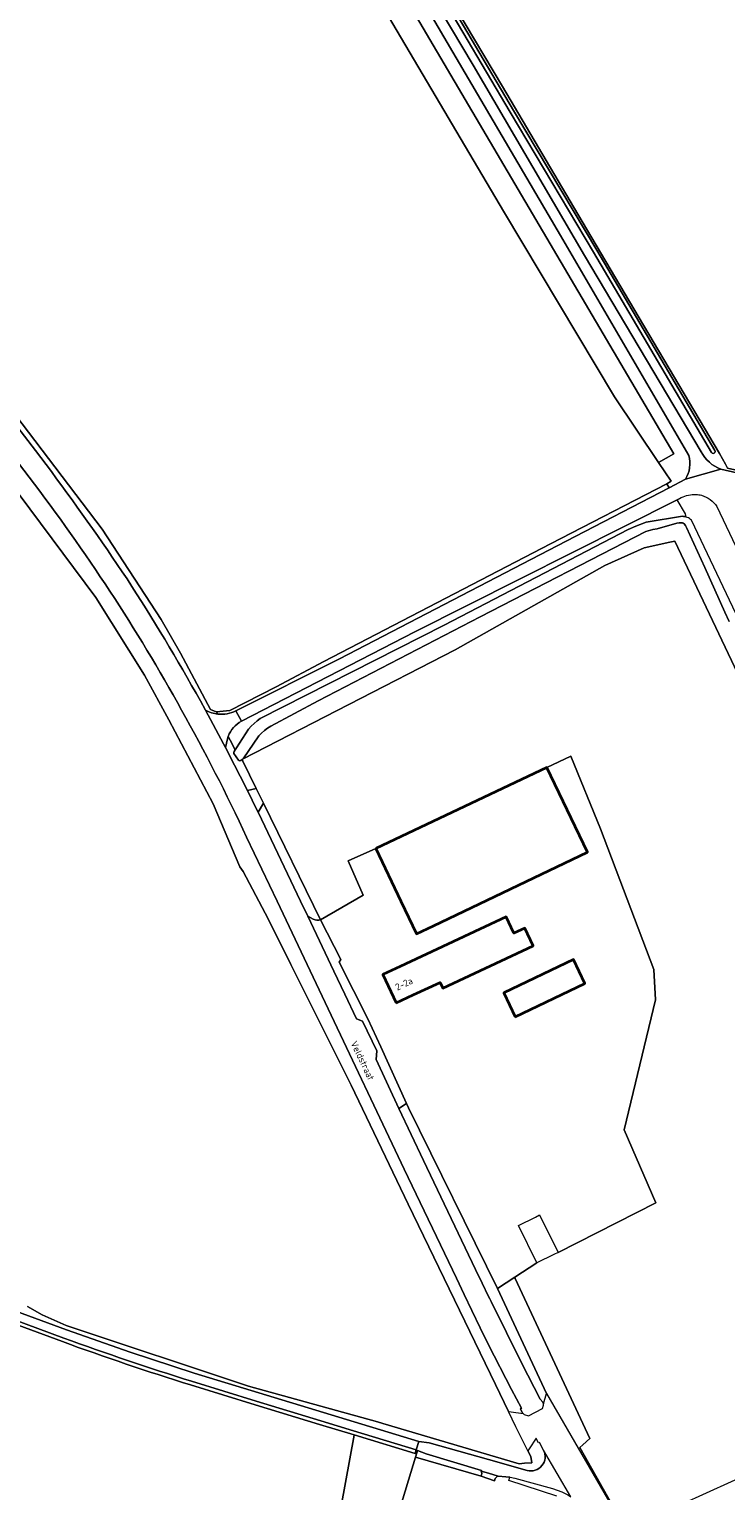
# Model space of a CAD drawing. Extents: x 184422 to 186971, y 345860 to 349088.
# Tile 49 of 59: x 185879 to 186063, y 347344 to 347730. Entities that reach past the tile are written whole.
import ezdxf
from ezdxf.enums import TextEntityAlignment as Align

# ---------------------------------------------------------------- set-up
doc = ezdxf.new("R2010")
doc.units = 0
for name, color, linetype, lineweight in [('B-WE-GR-BOUWLAND-GV', 80, 'Continuous', 13), ('B-WE-GR-GRAS-GV', 60, 'Continuous', 13), ('B-WE-GR-HOUTWAL-GV', 40, 'Continuous', 13), ('B-WE-GR-STRUIK-GV', 90, 'Continuous', 13), ('B-WE-OG-BEBOUWING-GV', 7, 'Continuous', 35), ('B-WE-OG-BEBOUWING-T18', 1, 'Continuous', 18), ('B-WE-OG-TERREIN_ERF-GV', 7, 'Continuous', 18), ('B-WE-OG-TOPOGRAFIE-T18', 1, 'Continuous', 18), ('B-WE-OG-WATER_GREPPEL-GV', 160, 'Continuous', 18), ('B-WE-OG-WEG-GV', 7, 'Continuous', 18), ('B-WE-VH-VERHARDING_ASFALT-GV', 252, 'Continuous', 18), ('B-WE-VH-VERHARDING_BETON-GV', 252, 'Continuous', 18), ('B-WE-VH-VERHARDING_HALFVERHARDING_GRIND-GV', 252, 'Continuous', 18), ('B-WE-VH-VERHARDING_OPEN-GV', 252, 'Continuous', 18)]:
    doc.layers.add(name, color=color, linetype=linetype, lineweight=lineweight)
doc.styles.add('NLCS-ISO-M1000-T18', font='NLCS-ISO.ttf', dxfattribs={"height": 1.8})

msp = doc.modelspace()

# ---------------------------------------------------------------- linework, layer by layer
at = {"layer": 'B-WE-GR-BOUWLAND-GV', "flags": 128}
for points in [[(185871.69, 347760.144), (185835.839, 347679.843), (185897.919, 347598.235), (185913.474, 347574.394), (185918.603, 347565.54), (185926.556, 347550.649), (185927.975, 347549.99), (185928.138, 347550.007), (185931.586, 347550.356), (185943.909, 347556.644), (185956.439, 347563.291), (186016.367, 347594.379), (186047.059, 347610.254), (186048.196, 347610.92), (186044.917, 347615.829), (186033.291, 347633.23), (186003.932, 347682.221), (185929.72, 347807.984)], [(186135.591, 347413.19), (186049.168, 347595.11), (186047.909, 347594.83), (186041.055, 347593.304), (186030.684, 347588.69), (185991.174, 347566.361), (185934.964, 347537.487), (185934.847, 347537.389), (185935.049, 347536.982), (185938.601, 347529.738), (185940.491, 347525.884), (185955.588, 347495.095), (185966.834, 347501.577), (185962.912, 347510.66), (185970.192, 347513.892), (186015.399, 347535.346), (186021.706, 347538.313), (186029.599, 347519.098), (186043.644, 347481.958), (186044.085, 347473.956), (186035.825, 347439.62), (186044.148, 347420.312), (186018.341, 347407.208), (186017.225, 347406.656), (186012.742, 347404.441), (186006.934, 347400.679), (186007.06, 347400.39), (186026.723, 347358.121), (186024.865, 347356.418), (186024.137, 347355.751), (186035.641, 347335.292)], [(185887.389, 347383.673), (185870.57, 347389.875), (185853.833, 347396.338)], [(185959.874, 347333.941), (185964.504, 347358.944), (185964.488, 347359.037), (185955.363, 347361.826), (185938.309, 347366.967), (185921.229, 347372.233)], [(186037.716, 347334.741), (186097.172, 347361.682), (186110.798, 347331.799)]]:
    msp.add_lwpolyline(points, dxfattribs=at)
at = {"layer": 'B-WE-GR-BOUWLAND-GV'}
msp.add_lwpolyline([(185921.229, 347372.233, -0.0112252), (185887.389, 347383.673)], format="xyb", dxfattribs=at)
at = {"layer": 'B-WE-GR-GRAS-GV', "flags": 128}
for points in [[(185971.316, 347769.458), (186003.673, 347715.169), (186024.75, 347679.487), (186040.962, 347652.155), (186060.983, 347618.283), (186062.59, 347615.466), (186063.076, 347614.383), (186201.194, 347583.383), (186202.529, 347583.083), (186207.814, 347585.639), (186209.545, 347591.348), (186211.85, 347601.771), (186221.166, 347642.507), (186237.033, 347713.266), (186248.438, 347764.31)], [(185878.174, 347392.936), (185882.003, 347390.776), (185888.388, 347387.926), (185936.517, 347371.922), (185970.657, 347362.457), (185972.032, 347362.046), (186008.095, 347351.417), (186009.47, 347351.595), (186011.4, 347351.653), (186011.16, 347353.304), (186010.383, 347354.838), (186007.166, 347361.197), (186005.231, 347365.202), (186001.791, 347372.323), (185978.72, 347420.013), (185963.69, 347451.4), (185947.75, 347483.245), (185946.684, 347485.52), (185940.928, 347496.822), (185935.172, 347507.833), (185934.228, 347509.062), (185927.212, 347525.715), (185915.529, 347547.93), (185909.047, 347559.704), (185896.215, 347580.209), (185855.337, 347634.978)], [(185968.207, 347312.029), (185980.706, 347353.134), (185981.072, 347354.338), (185981.25, 347354.923), (185980.877, 347355.074), (185980.585, 347354.118), (185964.488, 347359.037), (185964.504, 347358.944), (185959.874, 347333.941)]]:
    msp.add_lwpolyline(points, dxfattribs=at)
at = {"layer": 'B-WE-GR-HOUTWAL-GV', "flags": 128}
msp.add_lwpolyline([(185926.038, 347847.886), (185925.376, 347849.003), (185923.677, 347848.771), (185920.957, 347835.904), (185920.601, 347833.238), (185920.402, 347830.574), (185920.457, 347828.498), (185921.04, 347825.292), (185921.658, 347823.442), (185923.122, 347820.38), (185924.456, 347818.061), (185929.72, 347807.984), (186003.932, 347682.221), (186033.291, 347633.23), (186044.917, 347615.829), (186048.909, 347618.127), (185928.48, 347822.727), (185926.322, 347833.302), (185927.186, 347844.957)], close=True, dxfattribs=at)
at = {"layer": 'B-WE-GR-STRUIK-GV', "flags": 128}
msp.add_lwpolyline([(186063.596, 347573.837), (186062.443, 347576.309), (186057.097, 347588.092), (186052.247, 347598.721), (186052.01, 347599.242), (186051.646, 347599.701), (186051.445, 347599.822), (186051.238, 347599.916), (186050.95, 347599.963), (186050.387, 347599.958), (186049.762, 347599.845), (186044.507, 347598.36), (186043.402, 347598.138), (186041.51, 347597.638), (185997.802, 347575.118), (185954.966, 347552.884), (185942.443, 347546.211), (185941.597, 347545.659), (185940.783, 347545.057), (185940.006, 347544.409), (185939.27, 347543.717), (185935.118, 347537.617), (185934.964, 347537.487), (185991.174, 347566.361), (186030.684, 347588.69), (186041.055, 347593.304), (186047.909, 347594.83), (186049.168, 347595.11), (186135.591, 347413.19)], dxfattribs=at)
at = {"layer": 'B-WE-OG-BEBOUWING-GV', "flags": 128}
for points in [[(185970.192, 347513.892), (185976.823, 347500), (185980.948, 347491.358), (185985.46, 347493.512), (186026.106, 347512.916), (186015.399, 347535.346)], [(185975.583, 347473.12), (185980.11, 347475.242), (185987.161, 347478.547), (185987.887, 347476.997), (186011.776, 347488.194), (186009.569, 347492.903), (186006.686, 347491.552), (186004.646, 347495.905), (185976.589, 347482.754), (185972.062, 347480.632)], [(186006.987, 347469.483), (186025.423, 347478.291), (186022.422, 347484.574), (186003.985, 347475.765)]]:
    msp.add_lwpolyline(points, close=True, dxfattribs=at)
at = {"layer": 'B-WE-OG-TERREIN_ERF-GV', "flags": 128}
for points in [[(185955.588, 347495.095), (185960.926, 347484.612), (185960.543, 347483.924), (185968.104, 347468.963), (185971.557, 347461.566), (185978.337, 347446.537), (185978.878, 347445.397), (186002.384, 347397.732), (186006.929, 347400.676), (186006.934, 347400.679), (186012.742, 347404.441), (186007.867, 347414.308), (186012.35, 347416.523), (186013.435, 347417.137), (186018.341, 347407.208), (186044.148, 347420.312), (186035.825, 347439.62), (186044.085, 347473.956), (186043.644, 347481.958), (186029.599, 347519.098), (186021.706, 347538.313), (186015.399, 347535.346), (186026.106, 347512.916), (185985.46, 347493.512), (185980.948, 347491.358), (185976.823, 347500), (185970.192, 347513.892), (185962.912, 347510.66), (185966.834, 347501.577)], [(185987.161, 347478.547), (185980.11, 347475.242), (185975.583, 347473.12), (185972.062, 347480.632), (185976.589, 347482.754), (186004.646, 347495.905), (186006.686, 347491.552), (186009.569, 347492.903), (186011.776, 347488.194), (185987.887, 347476.997)], [(186003.985, 347475.765), (186022.422, 347484.574), (186025.423, 347478.291), (186006.987, 347469.483)]]:
    msp.add_lwpolyline(points, close=True, dxfattribs=at)
for points in [[(186001.747, 347347.498), (186001.519, 347346.931), (185998.065, 347348.145), (185980.706, 347353.134), (185968.207, 347312.029)], [(186018.02, 347342.828), (186005.299, 347346.984), (186005.568, 347347.884), (186004.536, 347347.996), (186002.522, 347348.158), (186002.501, 347348.164)]]:
    msp.add_lwpolyline(points, dxfattribs=at)
at = {"layer": 'B-WE-OG-TERREIN_ERF-GV'}
msp.add_lwpolyline([(186002.501, 347348.164, 0.1943183), (186001.747, 347347.498)], format="xyb", dxfattribs=at)
at = {"layer": 'B-WE-OG-WATER_GREPPEL-GV', "flags": 128}
for points in [[(185943.109, 347852.257), (185941.049, 347852.601), (185939.819, 347852.018), (185938.231, 347850.371), (185936.082, 347841.021), (185934.216, 347831.533), (185934.331, 347829.338), (185946.512, 347808.595), (185974.462, 347761.303), (186005.737, 347708.359), (186027.724, 347671.45), (186058.917, 347618.507)], [(186059.779, 347619.015), (186028.584, 347671.959), (186006.597, 347708.869), (185975.323, 347761.811), (185947.373, 347809.103), (185935.317, 347829.634), (185935.221, 347831.462), (185937.06, 347840.812), (185939.144, 347849.877), (185940.413, 347851.193), (185941.194, 347851.563), (185942.944, 347851.271)], [(186072.898, 347560.024), (186053.569, 347600.634), (186053.323, 347600.847), (186053.056, 347601.041), (186052.772, 347601.211), (186052.472, 347601.357), (186052.225, 347601.452), (186052.161, 347601.477), (186051.842, 347601.568), (186051.519, 347601.631), (186051.195, 347601.665), (186041.59, 347600.106), (186038.911, 347599.092), (186036.837, 347598.185), (185988.297, 347572.865), (185939.629, 347548.259), (185938.808, 347547.636), (185938.026, 347546.96), (185937.29, 347546.236), (185936.603, 347545.467), (185933.372, 347540.476), (185933.039, 347539.974), (185932.757, 347539.549), (185932.687, 347539.394), (185932.65, 347539.261), (185932.696, 347539.031), (185933.92, 347537.236), (185934.011, 347537.115), (185934.21, 347537.105), (185934.559, 347537.147), (185934.847, 347537.389), (185934.964, 347537.487), (185935.118, 347537.617), (185939.27, 347543.717), (185940.006, 347544.409), (185940.783, 347545.057), (185941.597, 347545.659), (185942.443, 347546.211), (185954.966, 347552.884), (185997.802, 347575.118), (186041.51, 347597.638), (186043.402, 347598.138), (186044.507, 347598.36), (186049.762, 347599.845), (186050.387, 347599.958), (186050.95, 347599.963), (186051.238, 347599.916), (186051.445, 347599.822), (186051.646, 347599.701), (186052.01, 347599.242), (186052.247, 347598.721), (186057.097, 347588.092), (186062.443, 347576.309), (186063.596, 347573.837)]]:
    msp.add_lwpolyline(points, dxfattribs=at)
at = {"layer": 'B-WE-OG-WATER_GREPPEL-GV'}
msp.add_lwpolyline([(186058.917, 347618.507, 1.0538792), (186059.779, 347619.015)], format="xyb", dxfattribs=at)
at = {"layer": 'B-WE-OG-WEG-GV', "flags": 128}
for points in [[(185927.644, 347858.048), (185926.246, 347858.524), (185926.012, 347857.64), (185924.972, 347854.377), (185926.447, 347852.885), (185927.775, 347851.262), (185929.168, 347849.492), (185926.038, 347847.886), (185927.186, 347844.957), (185926.322, 347833.302), (185928.48, 347822.727), (186048.909, 347618.127), (186044.917, 347615.829)], [(186058.917, 347618.507), (186027.724, 347671.45), (186005.737, 347708.359), (185974.462, 347761.303), (185946.512, 347808.595), (185934.331, 347829.338), (185934.216, 347831.533), (185936.082, 347841.021), (185938.231, 347850.371), (185939.819, 347852.018), (185941.049, 347852.601), (185943.109, 347852.257)], [(185942.944, 347851.271), (185941.194, 347851.563), (185940.413, 347851.193), (185939.144, 347849.877), (185937.06, 347840.812), (185935.221, 347831.462), (185935.317, 347829.634), (185947.373, 347809.103), (185975.323, 347761.811), (186006.597, 347708.869), (186028.584, 347671.959), (186059.779, 347619.015)], [(186052.935, 347617.727), (186019.028, 347675.828), (185982.577, 347737.856), (185946.197, 347799.547), (185929.972, 347827.439)], [(185933.556, 347827.032), (185946.501, 347804.57), (185972.79, 347759.737), (185995.922, 347720.764), (186025.331, 347670.517), (186056.149, 347618.725)], [(186248.438, 347764.31), (186237.033, 347713.266), (186221.166, 347642.507), (186211.85, 347601.771), (186209.545, 347591.348), (186207.814, 347585.639), (186202.529, 347583.083), (186201.194, 347583.383), (186063.076, 347614.383), (186062.59, 347615.466), (186060.983, 347618.283), (186040.962, 347652.155), (186024.75, 347679.487), (186003.673, 347715.169), (185971.316, 347769.458)], [(185878.626, 347612), (185875.794, 347615.699), (185872.982, 347619.412), (185857.996, 347638.744), (185843.437, 347657.505), (185832.258, 347671.714), (185821.21, 347686.026), (185813.852, 347695.809), (185806.647, 347705.704), (185806.211, 347706.344)], [(185928.497, 347549.422), (185928.138, 347550.007), (185927.975, 347549.99), (185926.556, 347550.649), (185918.603, 347565.54), (185913.474, 347574.394), (185897.919, 347598.235), (185835.839, 347679.843), (185834.457, 347677.839), (185836.528, 347675.14), (185847.661, 347660.905), (185862.402, 347642.076), (185877.394, 347622.784), (185880.257, 347619.049), (185883.102, 347615.299)], [(185855.337, 347634.978), (185896.215, 347580.209), (185909.047, 347559.704), (185915.529, 347547.93), (185927.212, 347525.715), (185934.228, 347509.062), (185935.172, 347507.833), (185940.928, 347496.822), (185946.684, 347485.52), (185947.75, 347483.245), (185963.69, 347451.4), (185978.72, 347420.013), (186001.791, 347372.323), (186005.231, 347365.202), (186005.953, 347365.101), (186009.087, 347364.66), (186008.907, 347364.96), (186008.397, 347365.915), (186008.698, 347366.062), (186006.015, 347371.013), (186000, 347382.811), (185997.772, 347387.334), (185995.582, 347391.875), (185993.532, 347396.141), (185991.477, 347400.404), (185977.706, 347429.252), (185956.813, 347473.224), (185944.097, 347500), (185936.064, 347516.916)], [(186044.917, 347615.829), (186048.196, 347610.92), (186047.059, 347610.254), (186047.692, 347609.198), (186052.02, 347611.44)], [(186061.388, 347614.11), (186075.219, 347610.955), (186132.382, 347597.864), (186202.639, 347582.098)], [(185933.254, 347550.307), (185960.619, 347564.05), (186020.476, 347595.1), (186047.692, 347609.198), (186047.059, 347610.254), (186016.367, 347594.379), (185956.439, 347563.291), (185943.909, 347556.644), (185931.586, 347550.356), (185928.138, 347550.007)], [(185931.186, 347543.535), (185931.746, 347542.5), (185933.039, 347539.974), (185933.372, 347540.476), (185936.603, 347545.467), (185937.29, 347546.236), (185938.026, 347546.96), (185938.808, 347547.636), (185939.629, 347548.259), (185988.297, 347572.865), (186036.837, 347598.185), (186038.911, 347599.092), (186041.59, 347600.106), (186051.195, 347601.665), (186051.519, 347601.631), (186051.842, 347601.568), (186052.161, 347601.477), (186052.225, 347601.452), (186052.019, 347602.313), (186049.783, 347606.015), (185980.473, 347571.133), (185934.72, 347547.543)], [(185923.848, 347552.907), (185925.157, 347550.486)], [(185928.138, 347550.007), (185928.497, 347549.422)], [(185930.972, 347542.91), (185930.454, 347540.635), (185932.861, 347535.93), (185935.848, 347530.093), (185935.864, 347530.062), (185936.275, 347529.23), (185938.601, 347529.738), (185935.049, 347536.982)], [(185935.049, 347536.982), (185934.847, 347537.389), (185934.559, 347537.147), (185934.21, 347537.105), (185934.011, 347537.115), (185933.92, 347537.236), (185932.696, 347539.031), (185932.65, 347539.261), (185932.687, 347539.394), (185932.757, 347539.549), (185933.039, 347539.974), (185931.746, 347542.5), (185931.186, 347543.535)], [(185955.588, 347495.095), (185940.491, 347525.884), (185939.081, 347523.531), (185950.303, 347500), (185952.203, 347496.016)], [(185952.203, 347496.016), (185953.676, 347495.265)], [(185855.059, 347399.403), (185871.739, 347392.962), (185888.515, 347386.776), (185905.297, 347380.891), (185922.208, 347375.384), (185939.263, 347370.126), (185956.351, 347364.975), (185981.603, 347357.257), (185984.302, 347356.954), (186000, 347352.534), (186010.156, 347349.675)], [(185853.833, 347396.338), (185870.57, 347389.875), (185887.389, 347383.673)], [(185887.732, 347384.613), (185870.922, 347390.812), (185854.208, 347397.266)], [(186014.504, 347355.028), (186013.411, 347357.011), (186013.205, 347356.904), (186012.715, 347357.752), (186012.583, 347358.138), (186010.75, 347355.389), (186010.383, 347354.838), (186011.16, 347353.304), (186011.4, 347351.653), (186009.47, 347351.595), (186008.095, 347351.417), (185972.032, 347362.046), (185970.657, 347362.457), (185936.517, 347371.922), (185888.388, 347387.926), (185882.003, 347390.776), (185878.174, 347392.936)], [(185921.229, 347372.233), (185938.309, 347366.967), (185955.363, 347361.826), (185964.488, 347359.037), (185980.585, 347354.118), (185980.877, 347355.074), (185964.305, 347360.139), (185955.686, 347362.773), (185938.587, 347367.928), (185921.522, 347373.189)]]:
    msp.add_lwpolyline(points, dxfattribs=at)
at = {"layer": 'B-WE-OG-WEG-GV'}
for points in [[(186059.779, 347619.015, -1.0538792), (186058.917, 347618.507)], [(185883.102, 347615.299, -0.0129626), (185904.466, 347585.109)], [(186052.02, 347611.44, 0.1990031), (186052.935, 347617.727)], [(186056.149, 347618.725, 0.1918279), (186061.388, 347614.11)], [(185899.957, 347581.861, 0.0170641), (185878.626, 347612)], [(185904.466, 347585.109, -0.0163718), (185923.848, 347552.907)], [(185918.899, 347550.461, 0.0189593), (185899.957, 347581.861)], [(185936.064, 347516.916, 0.0183373), (185918.899, 347550.461)], [(185925.157, 347550.486, 0.1035735), (185928.497, 347549.422)], [(185928.497, 347549.422, 0.1443881), (185933.254, 347550.307)], [(185934.72, 347547.543, 0.1766134), (185931.186, 347543.535)], [(185931.186, 347543.535, 0.0225012), (185930.972, 347542.91)], [(185953.676, 347495.265, 0.1738478), (185955.588, 347495.095)], [(185887.389, 347383.673, 0.0112252), (185921.229, 347372.233)], [(185921.522, 347373.189, -0.0112596), (185887.732, 347384.613)], [(186010.156, 347349.675, 0.6571125), (186014.504, 347355.028)]]:
    msp.add_lwpolyline(points, format="xyb", dxfattribs=at)
at = {"layer": 'B-WE-OG-WEG-GV', "flags": 128}
for points in [[(186014.485, 347367.247), (186015.318, 347369.931), (186002.384, 347397.732), (185978.878, 347445.397), (185978.337, 347446.537), (185976.307, 347445.287), (185982.769, 347431.555), (185996.572, 347402.708), (185998.278, 347399.154), (186000, 347395.609), (186000.327, 347394.938), (186000.656, 347394.268), (186008.761, 347377.927), (186013.599, 347368.485), (186014.338, 347367.656)], [(186002.384, 347397.732), (186015.318, 347369.931), (186020.771, 347360.556), (186036.247, 347333.814), (186037.716, 347334.741), (186036.98, 347335.983), (186035.641, 347335.292), (186024.137, 347355.751), (186024.865, 347356.418), (186026.723, 347358.121), (186007.06, 347400.39), (186006.934, 347400.679), (186006.929, 347400.676)]]:
    msp.add_lwpolyline(points, close=True, dxfattribs=at)
at = {"layer": 'B-WE-VH-VERHARDING_ASFALT-GV', "flags": 128}
for points in [[(185811.21, 347709.103), (185808.96, 347712.446), (185807.827, 347713.978), (185806.941, 347715.175), (185802.455, 347711.855), (185806.211, 347706.344), (185806.647, 347705.704), (185813.852, 347695.809), (185821.21, 347686.026), (185832.258, 347671.714), (185843.437, 347657.505), (185857.996, 347638.744), (185872.982, 347619.412), (185875.794, 347615.699), (185878.626, 347612)], [(185883.102, 347615.299), (185880.257, 347619.049), (185877.394, 347622.784), (185862.402, 347642.076), (185847.661, 347660.905), (185836.528, 347675.14), (185834.457, 347677.839), (185825.525, 347689.477), (185818.765, 347698.507), (185812.478, 347707.325), (185811.21, 347709.103)], [(185936.064, 347516.916), (185944.097, 347500), (185956.813, 347473.224), (185977.706, 347429.252), (185991.477, 347400.404), (185993.532, 347396.141), (185995.582, 347391.875), (185997.772, 347387.334), (186000, 347382.811), (186006.015, 347371.013), (186008.698, 347366.062), (186008.397, 347365.915), (186008.907, 347364.96), (186009.087, 347364.66), (186009.427, 347364.458), (186010.565, 347364.067), (186014.196, 347365.968), (186014.489, 347366.901), (186014.485, 347367.247), (186014.338, 347367.656), (186013.599, 347368.485), (186008.761, 347377.927), (186000.656, 347394.268), (186000.327, 347394.938), (186000, 347395.609), (185998.278, 347399.154), (185996.572, 347402.708), (185982.769, 347431.555), (185976.307, 347445.287), (185970.25, 347458.158), (185970.486, 347460.487), (185966.712, 347468.335), (185965.1, 347468.956), (185962.007, 347475.459), (185959.116, 347481.522), (185952.203, 347496.016), (185950.303, 347500), (185939.081, 347523.531), (185938.806, 347524.108), (185936.275, 347529.23), (185935.864, 347530.062), (185935.848, 347530.093), (185932.861, 347535.93), (185930.454, 347540.635), (185929.977, 347541.567), (185925.157, 347550.486), (185923.848, 347552.907)], [(185921.522, 347373.189), (185938.587, 347367.928), (185955.686, 347362.773), (185964.305, 347360.139), (185980.877, 347355.074), (185981.603, 347357.257), (185956.351, 347364.975), (185939.263, 347370.126), (185922.208, 347375.384), (185905.297, 347380.891), (185888.515, 347386.776), (185871.739, 347392.962), (185855.059, 347399.403)], [(185854.208, 347397.266), (185870.922, 347390.812), (185887.732, 347384.613)], [(186010.156, 347349.675), (186000, 347352.534), (185984.302, 347356.954), (185981.603, 347357.257), (185980.877, 347355.074)], [(185980.877, 347355.074), (185981.25, 347354.923), (185983.482, 347354.02), (185998.082, 347349.625), (185998.049, 347349.503), (186000, 347348.916), (186002.501, 347348.164), (186002.522, 347348.158), (186004.536, 347347.996), (186005.568, 347347.884), (186005.738, 347347.865), (186006.919, 347347.606), (186016.837, 347344.894), (186019.317, 347344.028), (186020.923, 347343.182), (186021.696, 347342.665), (186014.504, 347355.028)]]:
    msp.add_lwpolyline(points, dxfattribs=at)
at = {"layer": 'B-WE-VH-VERHARDING_ASFALT-GV'}
for points in [[(185904.466, 347585.109, 0.0129626), (185883.102, 347615.299)], [(185878.626, 347612, -0.0170641), (185899.957, 347581.861)], [(185923.848, 347552.907, 0.0163718), (185904.466, 347585.109)], [(185899.957, 347581.861, -0.0189593), (185918.899, 347550.461)], [(185918.899, 347550.461, -0.0183373), (185936.064, 347516.916)], [(185887.732, 347384.613, 0.0112596), (185921.522, 347373.189)], [(186014.504, 347355.028, -0.6571125), (186010.156, 347349.675)]]:
    msp.add_lwpolyline(points, format="xyb", dxfattribs=at)
at = {"layer": 'B-WE-VH-VERHARDING_BETON-GV'}
for points in [[(185928.497, 347549.422, -0.1035735), (185925.157, 347550.486)], [(185933.254, 347550.307, -0.1443881), (185928.497, 347549.422)], [(185931.186, 347543.535, -0.1766134), (185934.72, 347547.543)], [(185930.972, 347542.91, -0.0225012), (185931.186, 347543.535)]]:
    msp.add_lwpolyline(points, format="xyb", dxfattribs=at)
at = {"layer": 'B-WE-VH-VERHARDING_BETON-GV', "flags": 128}
for points in [[(185925.157, 347550.486), (185929.977, 347541.567), (185930.454, 347540.635)], [(185934.72, 347547.543), (185933.254, 347550.307)], [(185930.454, 347540.635), (185930.972, 347542.91)]]:
    msp.add_lwpolyline(points, dxfattribs=at)
at = {"layer": 'B-WE-VH-VERHARDING_HALFVERHARDING_GRIND-GV', "flags": 128}
for points in [[(185929.972, 347827.439), (185946.197, 347799.547), (185982.577, 347737.856), (186019.028, 347675.828), (186052.935, 347617.727)], [(186056.149, 347618.725), (186025.331, 347670.517), (185995.922, 347720.764), (185972.79, 347759.737), (185946.501, 347804.57), (185933.556, 347827.032)], [(186336.941, 347548.478), (186337.642, 347551.546), (186327.341, 347553.864), (186299.091, 347560.222), (186243.116, 347572.524), (186213.938, 347579.241), (186202.639, 347582.098), (186132.382, 347597.864), (186075.219, 347610.955), (186061.388, 347614.11), (186052.02, 347611.44), (186047.692, 347609.198), (186020.476, 347595.1), (185960.619, 347564.05), (185933.254, 347550.307), (185934.72, 347547.543), (185980.473, 347571.133), (186049.783, 347606.015), (186050.902, 347606.578)], [(186052.02, 347611.44), (186061.388, 347614.11)], [(186060.314, 347604.212), (186074.449, 347574.415), (186102.545, 347514.859), (186130.207, 347456.894), (186142.321, 347430.879)], [(185953.676, 347495.265), (185952.203, 347496.016), (185959.116, 347481.522), (185962.007, 347475.459), (185965.1, 347468.956), (185966.712, 347468.335)], [(185966.712, 347468.335), (185970.486, 347460.487), (185970.25, 347458.158), (185976.307, 347445.287), (185978.337, 347446.537), (185971.557, 347461.566), (185968.104, 347468.963), (185960.543, 347483.924), (185960.926, 347484.612), (185955.588, 347495.095)], [(185998.049, 347349.503), (185998.082, 347349.625), (185983.482, 347354.02), (185981.25, 347354.923), (185981.072, 347354.338), (185980.706, 347353.134), (185998.065, 347348.145)]]:
    msp.add_lwpolyline(points, dxfattribs=at)
at = {"layer": 'B-WE-VH-VERHARDING_HALFVERHARDING_GRIND-GV'}
for points in [[(186052.935, 347617.727, -0.1990031), (186052.02, 347611.44)], [(186061.388, 347614.11, -0.1918279), (186056.149, 347618.725)], [(186050.902, 347606.578, -0.1243161), (186054.835, 347607.409)], [(186054.835, 347607.409, -0.0433456), (186056.243, 347607.23)], [(186056.243, 347607.23, -0.1661174), (186060.314, 347604.212)], [(185955.588, 347495.095, -0.1738478), (185953.676, 347495.265)], [(185998.065, 347348.145, 0.2002522), (185998.049, 347349.503)]]:
    msp.add_lwpolyline(points, format="xyb", dxfattribs=at)
at = {"layer": 'B-WE-VH-VERHARDING_HALFVERHARDING_GRIND-GV', "flags": 128}
msp.add_lwpolyline([(185936.275, 347529.23), (185938.806, 347524.108), (185939.081, 347523.531), (185940.491, 347525.884), (185938.601, 347529.738)], close=True, dxfattribs=at)
at = {"layer": 'B-WE-VH-VERHARDING_OPEN-GV', "flags": 128}
for points in [[(186002.501, 347348.164), (186000, 347348.916), (185998.049, 347349.503)], [(185998.065, 347348.145), (186001.519, 347346.931), (186001.747, 347347.498)]]:
    msp.add_lwpolyline(points, dxfattribs=at)
at = {"layer": 'B-WE-VH-VERHARDING_OPEN-GV'}
for points in [[(185998.049, 347349.503, -0.2002522), (185998.065, 347348.145)], [(186001.747, 347347.498, -0.1943183), (186002.501, 347348.164)]]:
    msp.add_lwpolyline(points, format="xyb", dxfattribs=at)

# ---------------------------------------------------------------- texts
at = {"layer": 'B-WE-OG-BEBOUWING-T18', "style": 'NLCS-ISO-M1000-T18'}
msp.add_text('2-2a', height=1.8, rotation=25.1, dxfattribs=at).set_placement((185977.636, 347478.164), align=Align.MIDDLE)
at = {"layer": 'B-WE-OG-TOPOGRAFIE-T18', "style": 'NLCS-ISO-M1000-T18'}
msp.add_text('Veldstraat', height=1.8, rotation=295.4, dxfattribs=at).set_placement((185966.7, 347457.885), align=Align.MIDDLE)

doc.saveas('drawing.dxf')
